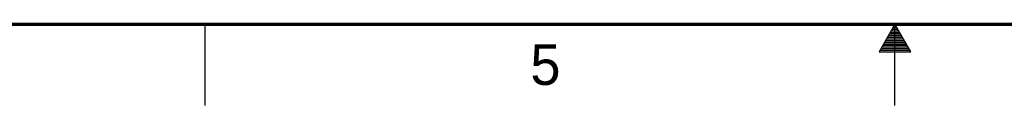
# Model space of a CAD drawing. Header units: inches. Extents: x 0 to 34, y 0 to 22.
# Tile 2 of 16: x 11.6 to 17.7, y 0 to 0.5. Entities that reach past the tile are written whole.
import ezdxf

# ---------------------------------------------------------------- set-up
doc = ezdxf.new("R2010")
doc.units = ezdxf.units.IN
doc.header["$LTSCALE"] = 1.87
doc.header["$MEASUREMENT"] = 0
doc.layers.get('0').update_dxf_attribs({"linetype": 'CONTINUOUS'})
doc.styles.add('TEXTSTYLE_2', font='txt')

msp = doc.modelspace()

# ---------------------------------------------------------------- linework, layer by layer
at = {"color": 2, "linetype": 'CONTINUOUS'}
for p, q in [((12.75, 0), (12.75, 0.5)), ((17, 0.5), (16.902, 0.3303)), ((16.9942, 0.49), (17.0058, 0.49)), ((17.098, 0.3303), (17, 0.5)), ((17, 0), (17, 0.5)), ((16.9596, 0.43), (17.0404, 0.43)), ((16.9654, 0.44), (17.0347, 0.44)), ((16.9712, 0.45), (17.0289, 0.45)), ((16.9769, 0.46), (17.0231, 0.46)), ((16.9827, 0.47), (17.0173, 0.47)), ((16.9885, 0.48), (17.0116, 0.48)), ((16.925, 0.37), (17.0751, 0.37)), ((16.9307, 0.38), (17.0693, 0.38)), ((16.9365, 0.39), (17.0635, 0.39)), ((16.9423, 0.4), (17.0578, 0.4)), ((16.9481, 0.41), (17.052, 0.41)), ((16.9538, 0.42), (17.0462, 0.42)), ((16.902, 0.3303), (17.098, 0.3303)), ((16.9076, 0.34), (17.0924, 0.34)), ((16.9134, 0.35), (17.0866, 0.35)), ((16.9192, 0.36), (17.0808, 0.36))]:
    msp.add_line(p, q, dxfattribs=at)
at = {"color": 7, "linetype": 'CONTINUOUS', "const_width": 0.02}
msp.add_lwpolyline([(0.5, 0.5), (33.5, 0.5)], dxfattribs=at)

# ---------------------------------------------------------------- texts
at = {"color": 2, "linetype": 'CONTINUOUS', "insert": (14.754, 0.3762), "char_height": 0.25, "width": 0.25, "attachment_point": 1, "line_spacing_factor": 0.9, "style": 'TEXTSTYLE_2'}
msp.add_mtext('5', dxfattribs=at)

doc.saveas('drawing.dxf')
